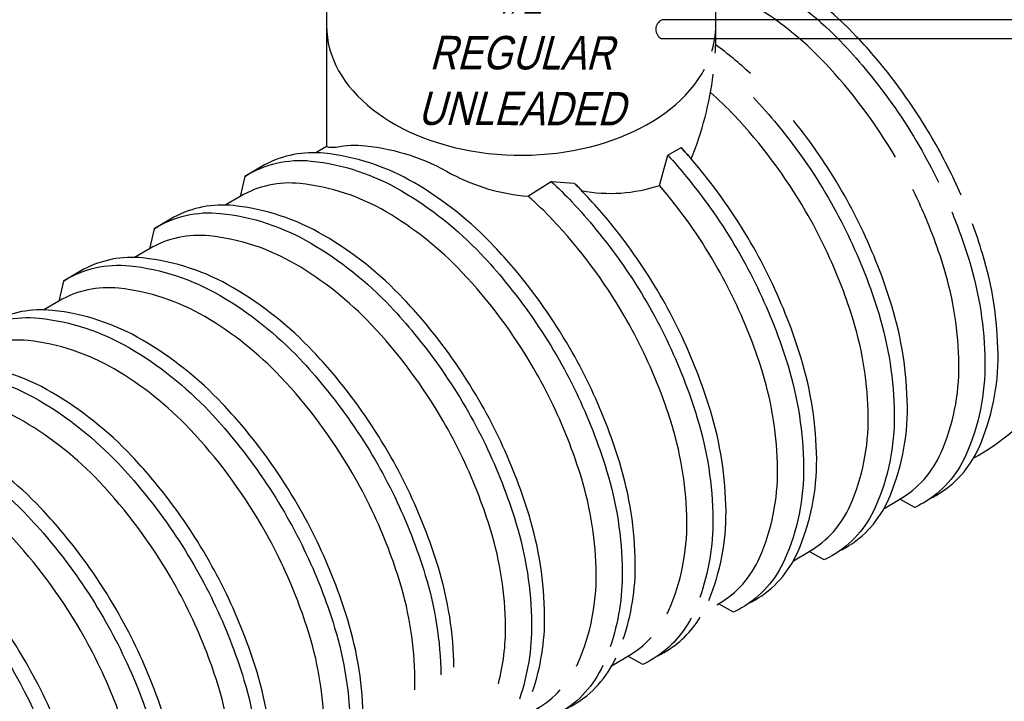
# Model space of a CAD drawing. Extents: x -19547 to -11561, y 2096 to 5601.
# Tile 65 of 168: x -18960 to -18607, y 3343 to 3588. Entities that reach past the tile are written whole.
import ezdxf

# ---------------------------------------------------------------- set-up
doc = ezdxf.new("R2010")
doc.units = 0
doc.header["$MEASUREMENT"] = 0
for name, color, linetype in [('PIPING-PRODUCT-REGULAR', 4, 'CONTINUOUS'), ('SUMP', 3, 'CONTINUOUS'), ('TANK', 2, 'CONTINUOUS'), ('TEXT', 3, 'CONTINUOUS')]:
    doc.layers.add(name, color=color, linetype=linetype)
doc.styles.add('ISO1', font='SIMPFRAC.shx', dxfattribs={"width": 0.85, "oblique": 15})

msp = doc.modelspace()

# ---------------------------------------------------------------- linework, layer by layer
at = {"layer": 'PIPING-PRODUCT-REGULAR'}
for p, q in [((-18370.09, 3588, 0), (-18729.9, 3588, 0)), ((-18368.25, 3581.13, 0), (-18730.01, 3581.13, 0))]:
    msp.add_line(p, q, dxfattribs=at)
msp.add_arc((-18728.4, 3584.54, 0), 3.77, 113.4687, 244.7009, dxfattribs=at)
at = {"layer": 'SUMP', "elevation": 0}
for points in [[(-18850.32, 3666.51), (-18850.32, 3542.51, 0.113767), (-18846.87, 3542.31, -0.075076), (-18836.31, 3542.78, -0.106395), (-18805.45, 3532.63, 0.102792), (-18778.04, 3524.69), (-18769.74, 3529.93), (-18761.41, 3529.32, -0.00728), (-18758.77, 3526.66, 0.128965), (-18730.86, 3528.57), (-18727.82, 3539.35), (-18723.07, 3542.09, -0.006895), (-18719.47, 3538.05, 0.06622), (-18711.52, 3568.43, 0.06622)], [(-18710.82, 3575.97, 0.020779), (-18710.64, 3585.86), (-18710.64, 3666.51)]]:
    msp.add_lwpolyline(points, format="xyb", dxfattribs=at)
at = {"layer": 'SUMP'}
for start_param, end_param in [(0, 2.799406), (2.942357, 3.141593)]:
    msp.add_ellipse((-18780.48, 3585.86, 0), major_axis=(-69.84, 0), ratio=0.665651, start_param=start_param, end_param=end_param, dxfattribs=at)
at = {"layer": 'TANK', "elevation": 0}
for points in [[(-18622.62, 3525.05, 0.029225), (-18632.97, 3545.54, 0.044515), (-18653.07, 3574.09, 0.013151), (-18659.96, 3581.79, 0.071312), (-18688.57, 3604.56, 0.02659), (-18696.23, 3608.51)], [(-18701, 3605.76, -0.026809), (-18693.27, 3601.78, -0.071312), (-18664.66, 3579.01, -0.016688), (-18656.03, 3569.15, -0.040957), (-18637.67, 3542.76, -0.018759), (-18630.75, 3529.74, -0.018759)], [(-18646.16, 3538.64, 0.056826), (-18671.55, 3572.55, 0.071312), (-18698.78, 3594.22, 0.042626), (-18710.64, 3599.87)], [(-18698.22, 3568.7, 0.031357), (-18710.68, 3578.96)], [(-18682.79, 3393.87), (-18677.09, 3397.18, 0.158496), (-18662.41, 3413.71, 0.106395), (-18655.92, 3445.54, 0.071312), (-18661.23, 3479.93, 0.017305), (-18665.43, 3492.17, 0.040291), (-18678.39, 3519.33, 0.057637), (-18704.09, 3553.77, 0.023866), (-18712.52, 3561.88, 0.023866)], [(-18697.1, 3560.11, -0.016488), (-18688.57, 3550.36, -0.040957), (-18670.21, 3523.97, -0.038238), (-18657.17, 3496.94, -0.019356), (-18652.18, 3482.57, -0.071312), (-18646.59, 3446.44, -0.106395), (-18653.41, 3412.99, -0.159265), (-18668.81, 3395.74, -0.0225), (-18671.78, 3394.19), (-18677.09, 3397.18)], [(-18666.25, 3397.37, 0.016322), (-18664.11, 3398.52, 0.159265), (-18648.71, 3415.77, 0.106395), (-18641.89, 3449.22, 0.071312), (-18647.47, 3485.35, 0.019282), (-18652.45, 3499.66, 0.038312), (-18665.51, 3526.75, 0.038743), (-18682.73, 3551.81, 0.038743)], [(-18698.79, 3378.59, 0.016322), (-18696.65, 3379.74, 0.159265), (-18681.25, 3396.98, 0.106395), (-18674.43, 3430.43, 0.071312), (-18680.02, 3466.56, 0.019282), (-18684.99, 3480.88, 0.038312), (-18698.05, 3507.96, 0.044515), (-18718.15, 3536.51, 0.009465), (-18723.07, 3542.09, 0.009465)], [(-18743.87, 3365.73, 0.085275), (-18739.51, 3392.85, 0.071312), (-18745.1, 3428.99, 0.019282), (-18750.07, 3443.3, 0.038312), (-18763.13, 3470.39, 0.044515), (-18783.23, 3498.94, 0.013151), (-18790.13, 3506.64, 0.071312), (-18818.74, 3529.41, 0.106395), (-18851.16, 3540.07, 0.149431), (-18872.53, 3535.95), (-18879.7, 3531.73), (-18881.31, 3524.62)], [(-18879.7, 3531.73, -0.16913), (-18855.86, 3537.29, -0.106395), (-18823.44, 3526.63, -0.071312), (-18794.83, 3503.86, -0.016688), (-18786.19, 3494, -0.040957), (-18767.83, 3467.61, -0.038238), (-18754.79, 3440.58, -0.019356), (-18749.8, 3426.21, -0.071312), (-18744.21, 3390.07, -0.085008), (-18748.54, 3363.03, -0.085008)], [(-18727.82, 3539.35, -0.013078), (-18721.11, 3531.57, -0.040957), (-18702.75, 3505.18, -0.038238), (-18689.71, 3478.15, -0.019356), (-18684.72, 3463.78, -0.071312), (-18679.13, 3427.65, -0.106395), (-18685.95, 3394.2, -0.159265), (-18701.35, 3376.96, -0.0225), (-18704.32, 3375.41), (-18709.63, 3378.39)], [(-18760.62, 3356.05, 0.00997), (-18760.03, 3357.35, 0.106395), (-18753.54, 3389.18, 0.071312), (-18758.85, 3423.57, 0.017305), (-18763.05, 3435.81, 0.040291), (-18776.01, 3462.96, 0.057637), (-18801.72, 3497.4, 0.071312), (-18828.94, 3519.07, 0.106395), (-18859.8, 3529.22, 0.159299), (-18881.31, 3524.62), (-18886.74, 3521.48)], [(-18769.74, 3529.93, -0.020226), (-18762.29, 3522.65, -0.016688), (-18753.65, 3512.78, -0.040957), (-18735.29, 3486.4, -0.038238), (-18722.25, 3459.36, -0.019356), (-18717.26, 3445, -0.071312), (-18711.67, 3408.86, -0.088865), (-18716.41, 3380.65, -0.088865)], [(-18713.18, 3379.63, 0.101531), (-18706.97, 3411.64, 0.071312), (-18712.56, 3447.78, 0.019282), (-18717.53, 3462.09, 0.038312), (-18730.59, 3489.18, 0.044515), (-18750.69, 3517.73, 0.013151), (-18757.59, 3525.43, 0.01059), (-18761.41, 3529.32)], [(-18710.32, 3377.99), (-18709.63, 3378.39, 0.158496), (-18694.95, 3394.92, 0.106395), (-18688.46, 3426.75, 0.071312), (-18693.77, 3461.14, 0.017305), (-18697.97, 3473.38, 0.040291), (-18710.93, 3500.54, 0.046069), (-18730.86, 3528.57)], [(-18650.25, 3412.66), (-18644.55, 3415.97, 0.158496), (-18629.86, 3432.5, 0.106395), (-18623.38, 3464.33, 0.071312), (-18628.69, 3498.71, 0.017305), (-18632.89, 3510.96, 0.023582), (-18639.95, 3527.11, 0.023582)], [(-18728.08, 3374.85, 0.009882), (-18727.49, 3376.14, 0.106395), (-18721, 3407.97, 0.071312), (-18726.31, 3442.35, 0.017305), (-18730.51, 3454.59, 0.040291), (-18743.47, 3481.75, 0.057637), (-18769.18, 3516.19, 0.025049), (-18778.04, 3524.69)], [(-18776.41, 3346.93, 0.085308), (-18772.05, 3374.07, 0.071312), (-18777.64, 3410.2, 0.019282), (-18782.61, 3424.51, 0.038312), (-18795.67, 3451.6, 0.044515), (-18815.78, 3480.15, 0.013151), (-18822.67, 3487.85, 0.071312), (-18851.28, 3510.62, 0.106395), (-18883.71, 3521.29, 0.149431), (-18905.07, 3517.16), (-18912.24, 3512.94), (-18913.85, 3505.83)], [(-18912.24, 3512.94, -0.16913), (-18888.41, 3518.51, -0.106395), (-18855.98, 3507.84, -0.071312), (-18827.37, 3485.07, -0.016688), (-18818.73, 3475.21, -0.040957), (-18800.37, 3448.82, -0.038238), (-18787.33, 3421.79, -0.019356), (-18782.34, 3407.42, -0.071312), (-18776.76, 3371.29, -0.085041), (-18781.09, 3344.24, -0.085041)], [(-18625.96, 3519.03, -0.004536), (-18624.63, 3515.73, -0.019356), (-18619.63, 3501.36, -0.071312), (-18614.05, 3465.22, -0.106395), (-18620.87, 3431.78, -0.159265), (-18636.27, 3414.53, -0.0225), (-18639.24, 3412.98), (-18644.55, 3415.97)], [(-18633.71, 3416.16, 0.016322), (-18631.57, 3417.31, 0.159265), (-18616.17, 3434.56, 0.106395), (-18609.35, 3468, 0.071312), (-18614.93, 3504.14, 0.014208), (-18618.49, 3514.72, 0.014208)], [(-18788.67, 3349.7, 0.067831), (-18786.08, 3370.39, 0.071312), (-18791.39, 3404.78, 0.017305), (-18795.59, 3417.02, 0.040291), (-18808.56, 3444.18, 0.057637), (-18834.26, 3478.62, 0.071312), (-18861.48, 3500.28, 0.106395), (-18892.34, 3510.43, 0.159299), (-18913.85, 3505.83), (-18919.28, 3502.7)], [(-18804.6, 3355.7, 0.070491), (-18810.18, 3391.41, 0.019282), (-18815.15, 3405.73, 0.038312), (-18828.21, 3432.82, 0.044515), (-18848.32, 3461.36, 0.013151), (-18855.21, 3469.07, 0.071312), (-18883.82, 3491.83, 0.106395), (-18916.25, 3502.5, 0.149431), (-18937.61, 3498.37), (-18944.78, 3494.16), (-18946.39, 3487.04)], [(-18944.78, 3494.16, -0.16913), (-18920.95, 3499.72, -0.106395), (-18888.52, 3489.05, -0.071312), (-18859.91, 3466.29, -0.016688), (-18851.27, 3456.42, -0.040957), (-18832.91, 3430.03, -0.038238), (-18819.87, 3403, -0.019356), (-18814.88, 3388.63, -0.070365), (-18809.3, 3352.98, -0.070365)], [(-18818.68, 3347.57, 0.013081), (-18818.62, 3351.6, 0.071312), (-18823.93, 3385.99, 0.017305), (-18828.13, 3398.23, 0.040291), (-18841.1, 3425.39, 0.057637), (-18866.8, 3459.83, 0.071312), (-18894.02, 3481.49, 0.106395), (-18924.88, 3491.64, 0.159299), (-18946.39, 3487.04), (-18951.82, 3483.91)], [(-18618.14, 3430.66, 0.078202), (-18594.69, 3449.35, 0.024524), (-18588.66, 3456.63, 0.087886), (-18572.66, 3488.26, 0.087886)], [(-18841.5, 3309.34, 0.085374), (-18837.14, 3336.49, 0.071312), (-18842.72, 3372.63, 0.019282), (-18847.69, 3386.94, 0.038312), (-18860.75, 3414.03, 0.044515), (-18880.86, 3442.58, 0.013151), (-18887.75, 3450.28, 0.071312), (-18916.36, 3473.05, 0.106395), (-18948.79, 3483.71, 0.149431), (-18970.15, 3479.58), (-18977.32, 3475.37), (-18978.93, 3468.25)], [(-18977.32, 3475.37, -0.16913), (-18953.49, 3480.93, -0.106395), (-18921.06, 3470.27, -0.071312), (-18892.45, 3447.5, -0.016688), (-18883.81, 3437.63, -0.040957), (-18865.46, 3411.25, -0.038238), (-18852.41, 3384.21, -0.019356), (-18847.42, 3369.85, -0.071312), (-18841.84, 3333.71, -0.085107), (-18846.18, 3306.64, -0.085107)], [(-18858.26, 3299.66, 0.010233), (-18857.65, 3300.99, 0.106395), (-18851.16, 3332.82, 0.071312), (-18856.47, 3367.2, 0.017305), (-18860.67, 3379.44, 0.040291), (-18873.64, 3406.6, 0.057637), (-18899.34, 3441.04, 0.071312), (-18926.56, 3462.71, 0.106395), (-18957.42, 3472.86, 0.159299), (-18978.93, 3468.25), (-18984.36, 3465.12)], [(-18874.05, 3290.54, 0.085407), (-18869.68, 3317.7, 0.071312), (-18875.26, 3353.84, 0.019282), (-18880.23, 3368.15, 0.038312), (-18893.3, 3395.24, 0.044515), (-18913.4, 3423.79, 0.013151), (-18920.29, 3431.49, 0.071312), (-18948.9, 3454.26, 0.106395), (-18981.33, 3464.92, 0.149431), (-19002.69, 3460.8), (-19009.86, 3456.58), (-19011.47, 3449.47)], [(-19009.86, 3456.58, -0.16913), (-18986.03, 3462.14, -0.106395), (-18953.6, 3451.48, -0.071312), (-18924.99, 3428.71, -0.016688), (-18916.35, 3418.85, -0.040957), (-18898, 3392.46, -0.038238), (-18884.95, 3365.43, -0.019356), (-18879.96, 3351.06, -0.071312), (-18874.38, 3314.92, -0.085141), (-18878.72, 3287.84, -0.085141)], [(-18890.81, 3280.86, 0.010321), (-18890.19, 3282.2, 0.106395), (-18883.7, 3314.03, 0.071312), (-18889.02, 3348.42, 0.017305), (-18893.21, 3360.66, 0.040291), (-18906.18, 3387.81, 0.057637), (-18931.88, 3422.25, 0.071312), (-18959.11, 3443.92, 0.106395), (-18989.96, 3454.07, 0.159299), (-19011.47, 3449.47), (-19016.9, 3446.33)], [(-18906.59, 3271.74, 0.085441), (-18902.22, 3298.92, 0.071312), (-18907.8, 3335.05, 0.019282), (-18912.77, 3349.36, 0.038312), (-18925.84, 3376.45, 0.044515), (-18945.94, 3405, 0.013151), (-18952.83, 3412.7, 0.071312), (-18981.44, 3435.47, 0.106395), (-19013.87, 3446.14, 0.149431), (-19035.23, 3442.01), (-19042.4, 3437.79), (-19044.01, 3430.68)], [(-19042.4, 3437.79, -0.16913), (-19018.57, 3443.36, -0.106395), (-18986.14, 3432.69, -0.071312), (-18957.53, 3409.92, -0.016688), (-18948.89, 3400.06, -0.040957), (-18930.54, 3373.67, -0.038238), (-18917.49, 3346.64, -0.019356), (-18912.5, 3332.27, -0.071312), (-18906.92, 3296.14, -0.085174), (-18911.26, 3269.05, -0.085174)], [(-18923.36, 3262.06, 0.010409), (-18922.73, 3263.41, 0.106395), (-18916.24, 3295.24, 0.071312), (-18921.56, 3329.63, 0.017305), (-18925.75, 3341.87, 0.040291), (-18938.72, 3369.03, 0.057637), (-18964.42, 3403.47, 0.071312), (-18991.65, 3425.13, 0.106395), (-19022.5, 3435.28, 0.159299), (-19044.01, 3430.68), (-19049.44, 3427.55)], [(-18935.32, 3269.69, 0.03226), (-18934.76, 3280.13, 0.071312), (-18940.34, 3316.26, 0.019282), (-18945.31, 3330.58, 0.038312), (-18958.38, 3357.67, 0.044515), (-18978.48, 3386.21, 0.013151), (-18985.37, 3393.92, 0.071312), (-19013.98, 3416.68, 0.106395), (-19046.41, 3427.35, 0.149431), (-19067.77, 3423.22), (-19074.94, 3419.01), (-19076.56, 3411.89)], [(-19074.94, 3419.01, -0.16913), (-19051.11, 3424.57, -0.106395), (-19018.68, 3413.9, -0.071312), (-18990.07, 3391.14, -0.016688), (-18981.43, 3381.27, -0.040957), (-18963.08, 3354.88, -0.038238), (-18950.03, 3327.85, -0.019356), (-18945.04, 3313.48, -0.071312), (-18939.46, 3277.35, -0.032043), (-18940.01, 3266.98, -0.032043)], [(-18950.15, 3261.12, 0.049983), (-18948.78, 3276.45, 0.071312), (-18954.1, 3310.84, 0.017305), (-18958.29, 3323.08, 0.040291), (-18971.26, 3350.24, 0.057637), (-18996.96, 3384.68, 0.071312), (-19024.19, 3406.34, 0.106395), (-19055.05, 3416.49, 0.159299), (-19076.56, 3411.89), (-19081.98, 3408.76)], [(-18719.49, 3373.31, -0.143236), (-18733.89, 3358.17, -0.0225), (-18736.86, 3356.62), (-18742.17, 3359.61)], [(-18731.33, 3359.8, 0.016322), (-18729.19, 3360.95, 0.123623), (-18716.2, 3373.59, 0.123623)], [(-18747.87, 3356.3), (-18742.17, 3359.61, 0.075042), (-18733.87, 3366.32, 0.075042)], [(-18763.87, 3341.01, 0.016322), (-18761.73, 3342.16, 0.156353), (-18746.5, 3359.02, 0.156353)], [(-18751.17, 3356.33, -0.157019), (-18766.43, 3339.38, -0.0225), (-18769.4, 3337.83), (-18774.71, 3340.82)], [(-18780.41, 3337.51), (-18774.71, 3340.82, 0.074877), (-18766.43, 3347.51, 0.074877)]]:
    msp.add_lwpolyline(points, format="xyb", dxfattribs=at)
msp.add_lwpolyline([(-18850.32, 3542.51), (-18854.2, 3540.27)], dxfattribs=at)

# ---------------------------------------------------------------- texts
at = {"layer": 'TEXT', "color": 4, "insert": (-18780.48, 3549.98, 0), "char_height": 12, "width": 81.6879, "attachment_point": 8, "rotation": 359.8643, "style": 'ISO1'}
msp.add_mtext('#1 REGULAR UNLEADED', dxfattribs=at)

doc.saveas('drawing.dxf')
